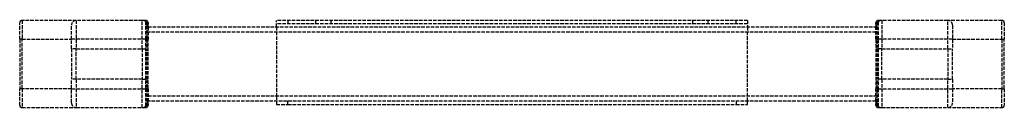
# Model space of a CAD drawing. Header units: millimetres. Extents: x -209 to 209, y -37 to 0.
import ezdxf

# ---------------------------------------------------------------- set-up
doc = ezdxf.new("R2010")
doc.units = ezdxf.units.MM
doc.header["$LTSCALE"] = 10
doc.linetypes.add('ALLCAD_Strich', pattern=[0.2, 0.15, -0.05])
doc.layers.add('BESCH_KONT_sich_schn_grun_2d', color=10, linetype='Continuous')

msp = doc.modelspace()

# ---------------------------------------------------------------- linework, layer by layer
at = {"layer": 'BESCH_KONT_sich_schn_grun_2d', "linetype": 'ALLCAD_Strich'}
for p, q in [((-208, 0), (-208, -8)), ((-185, 0), (-208, 0)), ((-157, 0), (-185, 0)), ((-185, 0), (-185, -12)), ((-155.5, 0), (-157, 0)), ((-157, -12), (-157, 0)), ((-155.5, -0.68), (-155.5, 0)), ((-100, -2.8), (-100, 0)), ((100, 0), (-100, 0)), ((-95.12, 0), (-95.12, -1.5)), ((-83.25, -1.5), (-83.25, 0)), ((-76.75, -1.5), (-76.75, 0)), ((76.75, -1.5), (76.75, 0)), ((83.25, -1.5), (83.25, 0)), ((95.12, -1.5), (95.12, 0)), ((100, 0), (100, -2.8)), ((155.5, 0), (155.5, -0.68)), ((157, 0), (155.5, 0)), ((157, 0), (157, -12)), ((185, 0), (157, 0)), ((185, -12), (185, 0)), ((208, 0), (185, 0)), ((208, -8), (208, 0)), ((-209, -8), (-209, -1)), ((-187, -12), (-187, -2)), ((-155.5, -8), (-155.5, -0.68)), ((-155, -2), (-155, -12)), ((155, -2.8), (-155, -2.8)), ((-154.5, -1), (-154.5, -1.59)), ((-154.5, -2.65), (-154.5, -2.8)), ((-154.5, -2.8), (-154.5, -8)), ((100, -1.5), (-100, -1.5)), ((-100, -2.8), (-100, -4.8)), ((100, -2.8), (100, -4.8)), ((154.5, -1.59), (154.5, -1)), ((154.5, -2.8), (154.5, -2.65)), ((154.5, -8), (154.5, -2.8)), ((155, -12), (155, -2)), ((155.5, -0.68), (155.5, -8)), ((187, -2), (187, -12)), ((209, -1), (209, -8)), ((-208, -8), (-209, -8)), ((-209, -8), (-209, -29)), ((-208, -29), (-208, -8)), ((-208, -8), (-187, -8)), ((-155.5, -8), (-187, -8)), ((-155, -8), (-155.5, -8)), ((-155.5, -29), (-155.5, -8)), ((-155, -4.8), (155, -4.8)), ((-154.5, -8), (-155, -8)), ((-154.5, -29), (-154.5, -8)), ((-100, -4.8), (-100, -32.2)), ((100, -32.2), (100, -4.8)), ((155, -8), (154.5, -8)), ((154.5, -8), (154.5, -29)), ((155, -8), (155.5, -8)), ((155.5, -8), (155.5, -29)), ((187, -8), (155.5, -8)), ((187, -8), (208, -8)), ((208, -8), (209, -8)), ((208, -8), (208, -29)), ((209, -29), (209, -8)), ((-185, -12), (-187, -12)), ((-187, -12), (-187, -25)), ((-185, -25), (-185, -12)), ((-185, -12), (-157, -12)), ((-157, -12), (-155, -12)), ((-157, -12), (-157, -25)), ((-155, -25), (-155, -12)), ((157, -12), (155, -12)), ((155, -12), (155, -25)), ((157, -25), (157, -12)), ((157, -12), (185, -12)), ((185, -12), (187, -12)), ((185, -12), (185, -25)), ((187, -25), (187, -12)), ((-185, -25), (-187, -25)), ((-187, -35), (-187, -25)), ((-185, -25), (-185, -37)), ((-157, -25), (-185, -25)), ((-157, -25), (-155, -25)), ((-157, -37), (-157, -25)), ((-155, -25), (-155, -35)), ((157, -25), (155, -25)), ((155, -35), (155, -25)), ((157, -25), (157, -37)), ((185, -25), (157, -25)), ((185, -25), (187, -25)), ((185, -37), (185, -25)), ((187, -25), (187, -35)), ((-208, -29), (-209, -29)), ((-209, -36), (-209, -29)), ((-208, -29), (-208, -37)), ((-187, -29), (-208, -29)), ((-187, -29), (-155.5, -29)), ((-155.5, -36.32), (-155.5, -29)), ((-155, -29), (-155.5, -29)), ((-154.5, -29), (-155, -29)), ((-154.5, -29), (-154.5, -34.2)), ((155, -29), (154.5, -29)), ((154.5, -34.2), (154.5, -29)), ((155, -29), (155.5, -29)), ((155.5, -29), (155.5, -36.32)), ((155.5, -29), (187, -29)), ((208, -29), (187, -29)), ((208, -29), (209, -29)), ((208, -37), (208, -29)), ((209, -29), (209, -36)), ((155, -32.2), (-155, -32.2)), ((-100, -32.2), (-100, -34.2)), ((100, -34.2), (100, -32.2)), ((-208, -37), (-185, -37)), ((-185, -37), (-157, -37)), ((-157, -37), (-155.5, -37)), ((-155.5, -37), (-155.5, -36.32)), ((-155, -34.2), (155, -34.2)), ((-154.5, -34.2), (-154.5, -34.35)), ((-154.5, -35.41), (-154.5, -36)), ((-100, -34.2), (-100, -35.7)), ((-100, -35.7), (-95.12, -35.7)), ((-95.12, -35.7), (-95.12, -34.2)), ((-95.12, -35.7), (95.12, -35.7)), ((-0.01, -35.7), (-0.01, -35.7)), ((-0.01, -35.7), (-0.01, -35.7)), ((-0.01, -35.7), (-0.01, -35.7)), ((-0.01, -35.7), (-0.01, -35.7)), ((-0.01, -35.7), (-0.01, -35.7)), ((-0.01, -35.7), (0, -35.7)), ((-0.01, -35.7), (-0.01, -35.7)), ((-0.01, -35.7), (-0.01, -35.7)), ((-0.01, -35.7), (-0.01, -35.7)), ((-0.01, -35.7), (-0.01, -35.7)), ((0, -35.7), (0, -35.7)), ((0, -35.7), (0, -35.7)), ((0.01, -35.7), (0, -35.7)), ((0, -35.7), (0, -35.7)), ((0, -35.7), (0, -35.7)), ((0, -35.7), (0, -35.7)), ((0, -35.7), (0, -35.7)), ((0, -35.7), (0, -35.7)), ((0, -35.7), (0, -35.7)), ((0, -35.7), (0, -35.7)), ((0, -35.7), (0, -35.7)), ((0, -35.7), (0, -35.7)), ((0.01, -35.7), (0.01, -35.7)), ((0.01, -35.7), (0.01, -35.7)), ((0.01, -35.7), (0.01, -35.7)), ((0.01, -35.7), (0.01, -35.7)), ((0.01, -35.7), (0.01, -35.7)), ((0.01, -35.7), (0.01, -35.7)), ((0.01, -35.7), (0.01, -35.7)), ((0.01, -35.7), (0.01, -35.7)), ((0.01, -35.7), (0.01, -35.7)), ((95.12, -34.2), (95.12, -35.7)), ((95.12, -35.7), (100, -35.7)), ((100, -35.7), (100, -34.2)), ((154.5, -34.35), (154.5, -34.2)), ((154.5, -36), (154.5, -35.41)), ((155.5, -36.32), (155.5, -37)), ((155.5, -37), (157, -37)), ((157, -37), (185, -37)), ((185, -37), (208, -37))]:
    msp.add_line(p, q, dxfattribs=at)
for centre, radius, start, end in [((-208, -1), 1, 90, 180), ((-185, -2), 2, 90, 180), ((-157, -2), 2, 0, 90), ((-155.5, -1), 1, 0, 90), ((157, -2), 2, 90, 180), ((155.5, -1), 1, 90, 180), ((185, -2), 2, 0, 90), ((208, -1), 1, 0, 90), ((-208, -36), 1, 180, 270), ((-185, -35), 2, 180, 270), ((-157, -35), 2, 270, 0), ((-155.5, -36), 1, 270, 0), ((155.5, -36), 1, 180, 270), ((157, -35), 2, 180, 270), ((185, -35), 2, 270, 0), ((208, -36), 1, 270, 0)]:
    msp.add_arc(centre, radius, start, end, dxfattribs=at)
at = {"layer": 'BESCH_KONT_sich_schn_grun_2d', "linetype": 'ALLCAD_Strich', "extrusion": (0, 0, -1)}
for centre, major_axis, ratio, start_param, end_param in [((-155.5, -1.59), (1, 0), 0.915359, -1.570796, 0), ((-155.5, -2.65), (1, 0), 0.75, -1.047198, 0), ((155.5, -1.59), (-1, 0), 0.915359, 0, 1.570796), ((155.5, -2.65), (-1, 0), 0.75, 0, 1.047198), ((-155.5, -35.41), (1, 0), 0.915359, 0, 1.570796), ((155.5, -35.41), (-1, 0), 0.915359, -1.570796, 0)]:
    msp.add_ellipse(centre, major_axis=major_axis, ratio=ratio, start_param=start_param, end_param=end_param, dxfattribs=at)
at = {"layer": 'BESCH_KONT_sich_schn_grun_2d', "linetype": 'ALLCAD_Strich'}
for centre, major_axis, start_param, end_param in [((-155.5, -34.35), (1, 0), -1.047198, 0), ((155.5, -34.35), (-1, 0), 0, 1.047198)]:
    msp.add_ellipse(centre, major_axis=major_axis, ratio=0.75, start_param=start_param, end_param=end_param, dxfattribs=at)
for points, knots in [([(-154.5, -2.65), (-154.5, -2.43), (-154.5, -2.25), (-154.5, -1.91), (-154.5, -1.75), (-154.5, -1.59)], [0.0791844, 0.0791844, 0.0791844, 0.0791844, 0.1794938, 0.1794938, 0.2961572, 0.2961572, 0.2961572, 0.2961572]), ([(154.5, -1.59), (154.5, -1.75), (154.5, -1.92), (154.5, -2.27), (154.5, -2.44), (154.5, -2.65)], [0.9594529, 0.9594529, 0.9594529, 0.9594529, 1.0800963, 1.0800963, 1.1761149, 1.1761149, 1.1761149, 1.1761149]), ([(-154.5, -35.41), (-154.5, -35.35), (-154.5, -35.29), (-154.5, -35.08), (-154.5, -34.93), (-154.5, -34.63), (-154.5, -34.5), (-154.5, -34.35)], [0.9599638, 0.9599638, 0.9599638, 0.9599638, 1.0029452, 1.0029452, 1.1103679, 1.1103679, 1.177507, 1.177507, 1.177507, 1.177507]), ([(154.5, -34.35), (154.5, -34.5), (154.5, -34.63), (154.5, -34.93), (154.5, -35.09), (154.5, -35.29), (154.5, -35.35), (154.5, -35.41)], [0.0790522, 0.0790522, 0.0790522, 0.0790522, 0.1466611, 0.1466611, 0.2548352, 0.2548352, 0.2966226, 0.2966226, 0.2966226, 0.2966226])]:
    msp.add_open_spline(points, degree=3, knots=knots, dxfattribs=at)

doc.saveas('drawing.dxf')
